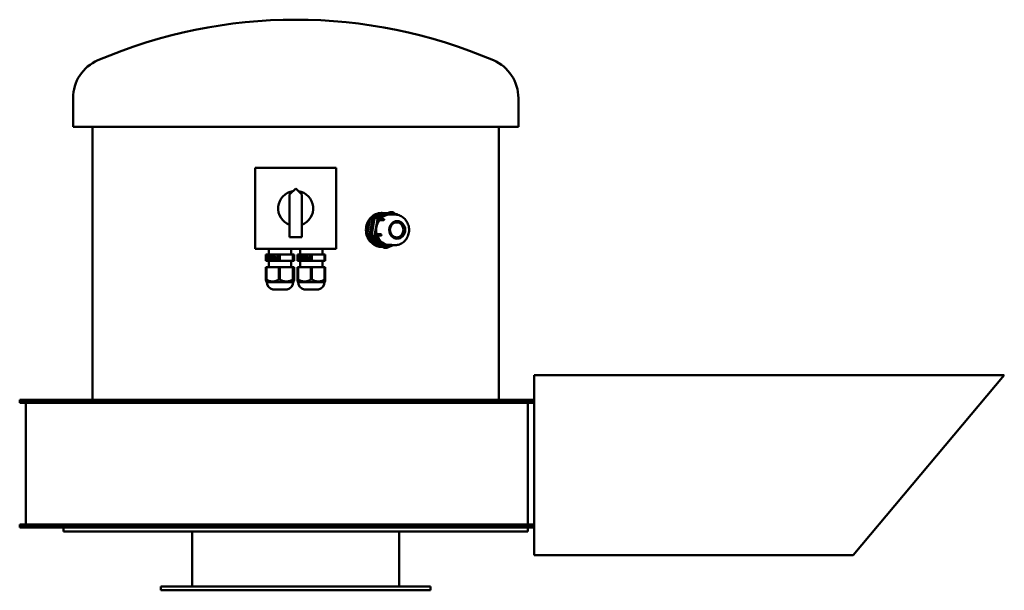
# Model space of a CAD drawing. Header units: millimetres. Extents: x 238 to 1022, y 218 to 673.
import ezdxf

# ---------------------------------------------------------------- set-up
doc = ezdxf.new("R2010")
doc.units = ezdxf.units.MM
doc.header["$LTSCALE"] = 3
doc.layers.add('Widoczne (ISO)', color=7, linetype='Continuous', lineweight=50)

msp = doc.modelspace()

# ---------------------------------------------------------------- linework, layer by layer
at = {"layer": 'Widoczne (ISO)'}
for p, q in [((280.07, 587.5), (280.07, 610.5)), ((635.07, 587.5), (635.07, 610.5)), ((635.07, 587.5), (280.07, 587.5)), ((295.57, 370), (295.57, 587.5)), ((619.57, 370), (619.57, 587.5)), ((425.32, 554.75), (489.82, 554.75)), ((425.32, 490.25), (425.32, 554.75)), ((489.82, 554.75), (489.82, 490.25)), ((452.57, 533.5), (457.57, 538.5)), ((457.57, 538.5), (462.57, 533.5)), ((452.57, 499.5), (452.57, 533.5)), ((462.57, 533.5), (462.57, 499.5)), ((517.52, 514.76), (527.92, 518.69)), ((520.4, 514.86), (532.78, 519.54)), ((522.94, 514.86), (535.31, 519.54)), ((526.04, 518.87), (526.25, 518.87)), ((528.36, 518.77), (530.29, 518.77)), ((532.78, 519.54), (535.31, 519.54)), ((535.31, 519.54), (537.02, 517.89)), ((514.52, 501.73), (516.63, 513.63)), ((517.89, 500.69), (520.4, 514.86)), ((520.4, 514.86), (522.94, 514.86)), ((520.42, 500.69), (522.94, 514.86)), ((527.51, 513.04), (524.14, 513.04)), ((524.43, 513.92), (527.81, 513.92)), ((532.8, 517.62), (536.39, 517.62)), ((534.93, 517.89), (538.31, 517.89)), ((462.57, 499.5), (452.57, 499.5)), ((523.24, 492.34), (514.96, 500.31)), ((517.89, 500.69), (520.42, 500.69)), ((527.75, 491.21), (517.89, 500.69)), ((530.28, 491.21), (520.42, 500.69)), ((522.16, 501.88), (525.53, 501.88)), ((522.29, 500.9), (525.67, 500.9)), ((489.82, 490.25), (425.32, 490.25)), ((436.07, 490.25), (436.07, 485.75)), ((454.07, 490.25), (454.07, 485.75)), ((461.07, 490.25), (461.07, 485.75)), ((479.07, 490.25), (479.07, 485.75)), ((524.13, 491.97), (526.07, 491.97)), ((526.04, 491.87), (526.25, 491.87)), ((527.75, 491.21), (530.28, 491.21)), ((530.22, 493.46), (533.6, 493.46)), ((535.35, 493.12), (530.28, 491.21)), ((530.66, 492.85), (534.04, 492.85)), ((534.48, 493.12), (536.39, 493.12)), ((433.82, 485.75), (434.21, 485.75)), ((433.82, 485.75), (433.82, 480.75)), ((433.82, 480.75), (434.21, 480.75)), ((434.21, 485.75), (444.07, 485.75)), ((434.21, 485.75), (434.21, 480.75)), ((434.21, 480.75), (444.07, 480.75)), ((434.63, 484.47), (434.63, 484.83)), ((434.63, 484.83), (436.07, 484.83)), ((435.16, 484.47), (434.63, 484.47)), ((435.16, 484.47), (435.54, 484.47)), ((435.16, 481.32), (435.16, 484.47)), ((435.46, 481.32), (435.16, 481.32)), ((435.17, 484.47), (435.17, 484.83)), ((435.54, 484.47), (435.54, 482.13)), ((436.07, 484.47), (435.54, 484.47)), ((435.54, 482.13), (436.07, 482.13)), ((435.7, 481.75), (435.7, 482.13)), ((436.07, 484.83), (436.07, 484.47)), ((436.07, 482.13), (436.07, 481.81)), ((436.07, 480.75), (436.07, 475.75)), ((436.85, 484.47), (436.85, 484.83)), ((436.85, 484.83), (438.28, 484.83)), ((437.37, 484.47), (436.85, 484.47)), ((437.37, 484.47), (437.75, 484.47)), ((437.37, 481.32), (437.37, 484.47)), ((437.68, 481.32), (437.37, 481.32)), ((437.39, 484.47), (437.39, 484.83)), ((437.75, 484.47), (437.75, 482.13)), ((438.28, 484.47), (437.75, 484.47)), ((437.75, 482.13), (438.28, 482.13)), ((437.91, 481.75), (437.91, 482.13)), ((438.28, 484.83), (438.28, 484.47)), ((438.28, 482.13), (438.28, 481.81)), ((438.92, 484.6), (439.46, 484.6)), ((438.92, 483.07), (438.92, 484.6)), ((439.99, 483.07), (438.92, 483.07)), ((438.94, 482.13), (438.97, 482.13)), ((438.94, 481.57), (438.94, 482.13)), ((438.94, 481.57), (439.48, 481.57)), ((439.31, 484.38), (439.31, 483.48)), ((439.31, 483.48), (439.99, 483.48)), ((439.35, 481.37), (439.89, 481.37)), ((439.46, 484.44), (439.46, 484.6)), ((439.46, 483.07), (439.46, 483.48)), ((439.48, 481.57), (439.48, 481.77)), ((439.92, 484.5), (440.46, 484.5)), ((439.95, 481.67), (440.49, 481.67)), ((439.99, 483.48), (439.99, 483.07)), ((440.63, 484.13), (441.11, 484.13)), ((443.38, 481.33), (442.63, 481.33)), ((442.65, 483.53), (442.98, 483.53)), ((442.66, 481.73), (442.98, 481.73)), ((442.98, 483.13), (442.72, 483.13)), ((442.98, 483.53), (442.98, 484.83)), ((442.98, 484.83), (443.38, 484.83)), ((442.98, 483.53), (443.38, 483.53)), ((442.98, 481.73), (442.98, 483.13)), ((442.98, 483.13), (443.38, 483.13)), ((442.98, 481.73), (443.38, 481.73)), ((443.38, 484.83), (443.38, 481.33)), ((444.07, 485.75), (444.93, 485.75)), ((444.07, 485.75), (444.07, 480.75)), ((444.07, 480.75), (444.93, 480.75)), ((444.93, 485.75), (455.33, 485.75)), ((444.93, 485.75), (444.93, 480.75)), ((444.93, 480.75), (455.33, 480.75)), ((454.07, 480.75), (454.07, 475.75)), ((455.33, 485.75), (455.79, 485.75)), ((455.33, 485.75), (455.33, 480.75)), ((455.33, 480.75), (455.79, 480.75)), ((455.79, 485.75), (456.33, 485.75)), ((455.79, 485.75), (455.79, 480.75)), ((455.79, 480.75), (456.33, 480.75)), ((456.33, 485.75), (456.33, 480.75)), ((459.04, 485.75), (459.1, 485.75)), ((459.04, 485.75), (459.04, 480.75)), ((459.04, 480.75), (459.1, 480.75)), ((459.1, 485.75), (459.54, 485.75)), ((459.1, 485.75), (459.1, 480.75)), ((459.1, 480.75), (459.54, 480.75)), ((459.54, 485.75), (469.7, 485.75)), ((459.54, 485.75), (459.54, 480.75)), ((459.54, 480.75), (469.7, 480.75)), ((459.97, 484.47), (459.97, 484.83)), ((459.97, 484.83), (461.46, 484.83)), ((460.51, 484.47), (459.97, 484.47)), ((460.47, 484.47), (460.47, 484.83)), ((460.51, 484.47), (460.9, 484.47)), ((460.51, 481.32), (460.51, 484.47)), ((460.83, 481.32), (460.51, 481.32)), ((460.9, 484.47), (460.9, 482.13)), ((461.46, 484.47), (460.9, 484.47)), ((460.9, 482.13), (461.46, 482.13)), ((461.01, 481.71), (461.01, 482.13)), ((461.07, 480.75), (461.07, 475.75)), ((461.46, 484.83), (461.46, 484.47)), ((461.46, 482.13), (461.46, 481.81)), ((462.25, 484.47), (462.25, 484.83)), ((462.25, 484.83), (463.74, 484.83)), ((462.79, 484.47), (462.25, 484.47)), ((462.75, 484.47), (462.75, 484.83)), ((462.79, 484.47), (463.18, 484.47)), ((462.79, 481.32), (462.79, 484.47)), ((463.11, 481.32), (462.79, 481.32)), ((463.18, 484.47), (463.18, 482.13)), ((463.74, 484.47), (463.18, 484.47)), ((463.18, 482.13), (463.74, 482.13)), ((463.29, 481.71), (463.29, 482.13)), ((463.74, 484.83), (463.74, 484.47)), ((463.74, 482.13), (463.74, 481.81)), ((464.4, 484.6), (464.89, 484.6)), ((464.4, 483.07), (464.4, 484.6)), ((465.5, 483.07), (464.4, 483.07)), ((464.41, 482.13), (464.44, 482.13)), ((464.41, 481.57), (464.41, 482.13)), ((464.41, 481.57), (464.9, 481.57)), ((464.8, 484.38), (464.8, 483.48)), ((464.8, 483.48), (465.5, 483.48)), ((464.84, 481.37), (465.34, 481.37)), ((464.89, 484.42), (464.89, 484.6)), ((464.89, 483.07), (464.89, 483.48)), ((464.9, 481.57), (464.9, 481.8)), ((465.42, 484.5), (465.92, 484.5)), ((465.45, 481.67), (465.95, 481.67)), ((465.5, 483.48), (465.5, 483.07)), ((466.15, 484.13), (466.65, 484.13)), ((468.99, 481.33), (468.22, 481.33)), ((468.24, 483.53), (468.58, 483.53)), ((468.25, 481.73), (468.58, 481.73)), ((468.58, 483.13), (468.31, 483.13)), ((468.58, 483.53), (468.58, 484.83)), ((468.58, 484.83), (468.99, 484.83)), ((468.58, 483.53), (468.99, 483.53)), ((468.58, 481.73), (468.58, 483.13)), ((468.58, 483.13), (468.99, 483.13)), ((468.58, 481.73), (468.99, 481.73)), ((468.99, 484.83), (468.99, 481.33)), ((469.7, 485.75), (470.57, 485.75)), ((469.7, 485.75), (469.7, 480.75)), ((469.7, 480.75), (470.57, 480.75)), ((470.57, 485.75), (480.67, 485.75)), ((470.57, 485.75), (470.57, 480.75)), ((470.57, 480.75), (480.67, 480.75)), ((479.07, 480.75), (479.07, 475.75)), ((480.67, 485.75), (481.1, 485.75)), ((480.67, 485.75), (480.67, 480.75)), ((480.67, 480.75), (481.1, 480.75)), ((481.1, 485.75), (481.1, 480.75)), ((433.82, 475.75), (434.21, 475.75)), ((433.82, 475.75), (433.82, 465.71)), ((434.21, 475.75), (444.07, 475.75)), ((434.21, 475.75), (434.21, 465.71)), ((444.07, 475.75), (444.93, 475.75)), ((444.07, 475.75), (444.07, 465.71)), ((444.93, 475.75), (455.33, 475.75)), ((444.93, 475.75), (444.93, 465.71)), ((455.33, 475.75), (455.79, 475.75)), ((455.33, 475.75), (455.33, 465.71)), ((455.79, 475.75), (456.33, 475.75)), ((455.79, 475.75), (455.79, 465.71)), ((456.33, 475.75), (456.33, 465.71)), ((459.04, 475.75), (459.1, 475.75)), ((459.04, 475.75), (459.04, 465.71)), ((459.1, 475.75), (459.54, 475.75)), ((459.1, 475.75), (459.1, 465.71)), ((459.54, 475.75), (469.7, 475.75)), ((459.54, 475.75), (459.54, 465.71)), ((469.7, 475.75), (470.57, 475.75)), ((469.7, 475.75), (469.7, 465.71)), ((470.57, 475.75), (480.67, 475.75)), ((470.57, 475.75), (470.57, 465.71)), ((480.67, 475.75), (481.1, 475.75)), ((480.67, 475.75), (480.67, 465.71)), ((481.1, 475.75), (481.1, 465.71)), ((434.57, 463.75), (434.06, 464.26)), ((455.57, 463.75), (434.57, 463.75)), ((455.57, 463.75), (456.08, 464.26)), ((459.57, 463.75), (459.07, 464.25)), ((480.57, 463.75), (459.57, 463.75)), ((480.57, 463.75), (481.07, 464.25)), ((450.82, 457.88), (439.32, 457.88)), ((475.82, 457.88), (464.32, 457.88)), ((647.57, 389.56), (1022.43, 389.56)), ((647.57, 389.56), (647.57, 370)), ((1022.43, 389.56), (902.02, 246.06)), ((452.57, 370), (237.57, 370)), ((237.57, 370), (237.57, 368.5)), ((647.57, 370), (452.57, 370)), ((647.57, 370), (647.57, 368.5)), ((237.57, 368.5), (452.57, 368.5)), ((237.57, 368.5), (237.57, 367.5)), ((237.57, 367.5), (452.57, 367.5)), ((242.57, 366.7), (242.57, 271.3)), ((647.57, 368.5), (452.57, 368.5)), ((452.57, 367.5), (647.56, 367.5)), ((642.57, 271.3), (642.57, 366.7)), ((647.56, 367.5), (647.57, 367.5)), ((647.57, 367.5), (647.57, 368.5)), ((647.57, 368.5), (647.57, 269.5)), ((647.57, 367.5), (647.57, 270.5)), ((237.57, 270.5), (452.57, 270.5)), ((237.57, 269.5), (237.57, 270.5)), ((237.57, 269.5), (237.57, 268)), ((237.57, 269.5), (452.57, 269.5)), ((452.57, 268), (237.57, 268)), ((272.57, 268), (272.57, 265)), ((452.57, 270.5), (647.56, 270.5)), ((647.57, 269.5), (452.57, 269.5)), ((647.57, 268), (452.57, 268)), ((642.57, 268), (642.57, 265)), ((647.56, 270.5), (647.57, 270.5)), ((647.57, 270.5), (647.57, 269.5)), ((647.57, 269.5), (647.57, 268)), ((647.57, 268), (647.57, 246.06)), ((642.57, 265), (272.57, 265)), ((375.07, 265), (375.07, 221)), ((540.07, 265), (540.07, 221)), ((647.57, 246.06), (902.02, 246.06)), ((565.07, 221), (350.07, 221)), ((350.07, 221), (350.07, 218)), ((565.07, 221), (565.07, 218)), ((565.07, 218), (350.07, 218))]:
    msp.add_line(p, q, dxfattribs=at)
for centre, radius, start, end in [((457.57, 273), 400, 66.79048, 113.20952), ((312.85, 610.5), 32.78, 113.20952, 180), ((602.29, 610.5), 32.78, 0, 66.79048), ((457.57, 522.5), 14, 98.91285, 249.07517), ((457.57, 522.5), 14, 290.92483, 81.08715), ((527.81, 513.42), 0.5, 44.98781, 90), ((538.31, 517.39), 0.5, 355.27925, 90), ((525.67, 501.4), 0.5, 270, 291.95793), ((544.54, 497.32), 0.5, 289.03651, 348.46487), ((534.04, 493.35), 0.5, 270, 350.9025), ((440.57, 463.75), 6, 180, 257.9753), ((449.57, 463.75), 6, 282.0247, 0), ((465.57, 463.75), 6, 180, 257.9753), ((474.57, 463.75), 6, 282.0247, 0), ((241.77, 366.7), 0.8, 0, 90), ((643.37, 366.7), 0.8, 90, 180), ((241.77, 271.3), 0.8, 270, 0), ((643.37, 271.3), 0.8, 180, 270)]:
    msp.add_arc(centre, radius, start, end, dxfattribs=at)
for centre, major_axis, ratio, start_param, end_param in [((526.25, 505.37), (0, 13.5), 0.906308, 6.136506, 7.090211), ((528.36, 517.27), (0, 1.5), 0.906308, 0.240637, 0.330173), ((528.36, 517.27), (0, 1.5), 0.906308, 0, 0.240637), ((526.25, 505.37), (0, 13.5), 0.906308, 0.900518, 1.854224), ((517.96, 513.34), (0, 1.5), 0.906308, 1.287834, 1.377371), ((517.96, 513.34), (0, -1.5), 0.906308, 3.561302, 4.429427), ((517.96, 513.34), (0, 1.5), 0.906308, 0.330173, 0.419709), ((528.36, 505.37), (0, -12), 0.906308, 4.003496, 4.518963), ((528.36, 505.37), (0, 11), 0.906308, 1.057127, 1.697614), ((532.8, 505.37), (0, 12.25), 0.906308, 0.894591, 1.86015), ((528.36, 505.37), (0, 12), 0.906308, 0.330173, 0.503745), ((524.43, 513.42), (0, 0.5), 0.906308, 0, 2.444978), ((528.36, 505.37), (0, 12), 0.906308, 0.156601, 0.330173), ((532.8, 505.37), (0, 12.25), 0.906308, 0, 0.79825), ((534.93, 517.39), (0, 0.5), 0.906308, 0, 1.096303), ((528.36, 505.37), (0, -12), 0.906308, 4.518963, 5.034431), ((515.85, 501.44), (0, -1.5), 0.906308, 4.6085, 5.476625), ((515.85, 501.44), (0, 1.5), 0.906308, 1.377371, 1.466907), ((515.85, 501.44), (0, 1.5), 0.906308, 2.335032, 2.424568), ((526.25, 505.37), (0, -13.5), 0.906308, 5.089308, 6.043014), ((528.36, 505.37), (0, -12), 0.906308, 5.181045, 5.566161), ((528.36, 505.37), (0, -12), 0.906308, 5.566161, 5.951277), ((522.29, 501.4), (0, -0.5), 0.906308, 3.451356, 6.283185), ((532.8, 505.37), (0, -12.25), 0.906308, 5.086047, 6.048941), ((524.13, 493.47), (0, 1.5), 0.906308, 2.424568, 2.514105), ((524.13, 493.47), (0, -1.5), 0.906308, 5.655697, 6.283185), ((526.25, 505.37), (0, -13.5), 0.906308, 6.160334, 6.347049), ((530.66, 493.35), (0, -0.5), 0.906308, 4.498554, 6.283185), ((434.01, 478.16), (0, -12.46), 0.459939, 6.248424, 6.317947), ((444.5, 478.16), (0, -12.46), 0.998957, 6.248424, 6.317947), ((455.56, 478.16), (0, -12.46), 0.539018, 6.248424, 6.317947), ((459.32, 478.16), (0, -12.46), 0.504528, 6.248424, 6.317947), ((470.14, 478.16), (0, -12.46), 0.999986, 6.248424, 6.317947), ((480.89, 478.16), (0, -12.46), 0.495459, 6.248424, 6.317947)]:
    msp.add_ellipse(centre, major_axis=major_axis, ratio=ratio, start_param=start_param, end_param=end_param, dxfattribs=at)
for centre, major_axis in [((538.5, 505.37), (0, -7)), ((538.08, 505.37), (0, -6))]:
    msp.add_ellipse(centre, major_axis=major_axis, ratio=0.906308, dxfattribs=at)
for points, knots in [([(526.04, 518.87), (524.5, 518.87), (522.85, 518.53), (519.79, 517.15), (518.38, 516.12), (516.15, 513.72), (515.18, 512.2), (513.88, 508.88), (513.56, 507.07), (513.56, 503.68), (513.88, 501.87), (515.18, 498.54), (516.15, 497.02), (518.38, 494.63), (519.79, 493.59), (522.01, 492.59), (522.73, 492.34), (523.46, 492.18)], [2.035121, 2.035121, 2.035121, 2.035121, 2.543901, 2.543901, 3.052681, 3.052681, 3.561461, 3.561461, 4.070242, 4.070242, 4.579023, 4.579023, 5.087803, 5.087803, 5.596583, 5.596583, 5.828112, 5.828112, 5.828112, 5.828112]), ([(530.63, 518.72), (530.6, 518.73), (530.57, 518.74), (530.37, 518.78), (530.17, 518.78), (529.95, 518.72), (529.91, 518.7), (529.87, 518.69)], [-0.68000143, -0.68000143, -0.68000143, -0.68000143, -0.67147531, -0.67147531, -0.60984801, -0.60984801, -0.59578293, -0.59578293, -0.59578293, -0.59578293]), ([(519.47, 514.76), (519.43, 514.74), (519.38, 514.72), (519.15, 514.61), (518.99, 514.48), (518.75, 514.17), (518.65, 513.98), (518.59, 513.72), (518.59, 513.68), (518.58, 513.63)], [-0.7471677, -0.7471677, -0.7471677, -0.7471677, -0.7331026, -0.7331026, -0.6714753, -0.6714753, -0.609848, -0.609848, -0.5957829, -0.5957829, -0.5957829, -0.5957829]), ([(527.51, 513.04), (527.54, 513.04), (527.57, 513.05), (527.64, 513.08), (527.69, 513.11), (527.76, 513.16), (527.8, 513.2), (527.87, 513.26), (527.9, 513.29), (527.96, 513.36), (527.99, 513.39), (528.04, 513.45), (528.07, 513.49), (528.11, 513.55), (528.13, 513.58), (528.15, 513.64), (528.17, 513.68), (528.18, 513.73), (528.18, 513.75), (528.16, 513.77), (528.16, 513.77), (528.16, 513.77)], [-0.2984098, -0.2984098, -0.2984098, -0.2984098, -0.2811398, -0.2811398, -0.2638698, -0.2638698, -0.2486003, -0.2486003, -0.2362038, -0.2362038, -0.2238073, -0.2238073, -0.2114108, -0.2114108, -0.1990144, -0.1990144, -0.1837448, -0.1837448, -0.1664749, -0.1664749, -0.1637659, -0.1637659, -0.1637659, -0.1637659]), ([(536.39, 517.62), (537.59, 517.62), (538.8, 517.42), (541.09, 516.64), (542.17, 516.06), (544.14, 514.57), (545, 513.65), (546.45, 511.57), (547.01, 510.4), (547.78, 507.9), (547.97, 506.58), (547.95, 503.93), (547.73, 502.6), (546.9, 500.07), (546.29, 498.88), (544.73, 496.78), (543.8, 495.86), (541.7, 494.41), (540.55, 493.86), (538.38, 493.26), (537.39, 493.12), (536.39, 493.12)], [3.141593, 3.141593, 3.141593, 3.141593, 3.440783, 3.440783, 3.744286, 3.744286, 4.058674, 4.058674, 4.385649, 4.385649, 4.721867, 4.721867, 5.061248, 5.061248, 5.397024, 5.397024, 5.722862, 5.722862, 6.035522, 6.035522, 6.283185, 6.283185, 6.283185, 6.283185]), ([(516.47, 501.73), (516.46, 501.68), (516.45, 501.63), (516.41, 501.37), (516.43, 501.15), (516.55, 500.76), (516.66, 500.57), (516.84, 500.38), (516.87, 500.34), (516.91, 500.31)], [-0.7471677, -0.7471677, -0.7471677, -0.7471677, -0.7331026, -0.7331026, -0.6714753, -0.6714753, -0.609848, -0.609848, -0.5957829, -0.5957829, -0.5957829, -0.5957829]), ([(525.86, 500.94), (525.87, 500.94), (525.88, 500.95), (525.91, 500.98), (525.92, 501.01), (525.93, 501.08), (525.93, 501.12), (525.93, 501.2), (525.92, 501.24), (525.91, 501.32), (525.89, 501.36), (525.87, 501.44), (525.85, 501.48), (525.82, 501.56), (525.8, 501.6), (525.76, 501.68), (525.73, 501.72), (525.68, 501.79), (525.65, 501.82), (525.59, 501.87), (525.56, 501.88), (525.53, 501.88)], [-0.2906843, -0.2906843, -0.2906843, -0.2906843, -0.2811398, -0.2811398, -0.2638698, -0.2638698, -0.2486003, -0.2486003, -0.2362038, -0.2362038, -0.2238073, -0.2238073, -0.2114108, -0.2114108, -0.1990144, -0.1990144, -0.1837448, -0.1837448, -0.1664749, -0.1664749, -0.1492049, -0.1492049, -0.1492049, -0.1492049]), ([(525.19, 492.34), (525.22, 492.31), (525.25, 492.28), (525.44, 492.13), (525.62, 492.04), (525.98, 491.96), (526.19, 491.96), (526.43, 492.02), (526.48, 492.04), (526.52, 492.05)], [-0.7471677, -0.7471677, -0.7471677, -0.7471677, -0.7331026, -0.7331026, -0.6714753, -0.6714753, -0.609848, -0.609848, -0.5957829, -0.5957829, -0.5957829, -0.5957829]), ([(534.53, 493.27), (534.53, 493.27), (534.53, 493.28), (534.5, 493.29), (534.47, 493.3), (534.42, 493.31), (534.39, 493.32), (534.33, 493.33), (534.29, 493.34), (534.21, 493.36), (534.17, 493.37), (534.09, 493.38), (534.04, 493.39), (533.95, 493.41), (533.89, 493.42), (533.79, 493.44), (533.74, 493.44), (533.66, 493.45), (533.62, 493.46), (533.6, 493.46)], [-0.2779014, -0.2779014, -0.2779014, -0.2779014, -0.2638698, -0.2638698, -0.2486003, -0.2486003, -0.2362038, -0.2362038, -0.2238073, -0.2238073, -0.2114108, -0.2114108, -0.1990144, -0.1990144, -0.1837448, -0.1837448, -0.1664749, -0.1664749, -0.1492049, -0.1492049, -0.1492049, -0.1492049]), ([(439.46, 484.6), (439.51, 484.63), (439.58, 484.66), (439.75, 484.74), (439.83, 484.77), (439.9, 484.8)], [-0.1097014, -0.1097014, -0.1097014, -0.1097014, -0.0548507, -0.0548507, 0, 0, 0, 0]), ([(439.89, 481.37), (439.83, 481.39), (439.75, 481.42), (439.59, 481.5), (439.53, 481.54), (439.48, 481.57)], [-0.1009583, -0.1009583, -0.1009583, -0.1009583, -0.0504792, -0.0504792, 0, 0, 0, 0]), ([(440.16, 481.29), (440.16, 481.29), (440.16, 481.29), (440.06, 481.31), (439.98, 481.34), (439.89, 481.37)], [-0.06233264, -0.06233264, -0.06233264, -0.06233264, -0.06003775, -0.06003775, 0, 0, 0, 0]), ([(439.9, 484.8), (440, 484.83), (440.08, 484.86), (440.17, 484.88), (440.17, 484.88), (440.17, 484.88)], [-0.1993546, -0.1993546, -0.1993546, -0.1993546, -0.0996773, -0.0996773, -0.0942665, -0.0942665, -0.0942665, -0.0942665]), ([(441.03, 484.28), (440.98, 484.33), (440.92, 484.37), (440.74, 484.47), (440.61, 484.5), (440.46, 484.5)], [-0.06534206, -0.06534206, -0.06534206, -0.06534206, -0.04284953, -0.04284953, 0, 0, 0, 0]), ([(442.31, 483.16), (442.41, 483.28), (442.53, 483.37), (442.81, 483.5), (442.98, 483.53), (443.19, 483.53)], [-0.2924003, -0.2924003, -0.2924003, -0.2924003, -0.1462001, -0.1462001, 0, 0, 0, 0]), ([(443.17, 481.33), (443, 481.33), (442.85, 481.35), (442.6, 481.42), (442.5, 481.47), (442.4, 481.55)], [-0.09997139, -0.09997139, -0.09997139, -0.09997139, -0.04998569, -0.04998569, 0, 0, 0, 0]), ([(464.89, 484.6), (464.94, 484.63), (465.01, 484.66), (465.19, 484.74), (465.27, 484.77), (465.34, 484.8)], [-0.1097014, -0.1097014, -0.1097014, -0.1097014, -0.0548507, -0.0548507, 0, 0, 0, 0]), ([(465.34, 481.37), (465.27, 481.39), (465.19, 481.42), (465.02, 481.5), (464.96, 481.54), (464.9, 481.57)], [-0.1009583, -0.1009583, -0.1009583, -0.1009583, -0.0504792, -0.0504792, 0, 0, 0, 0]), ([(465.34, 484.8), (465.44, 484.83), (465.53, 484.86), (465.63, 484.88), (465.64, 484.88), (465.65, 484.88)], [-0.1993546, -0.1993546, -0.1993546, -0.1993546, -0.0996773, -0.0996773, -0.0830387, -0.0830387, -0.0830387, -0.0830387]), ([(465.65, 481.29), (465.63, 481.29), (465.62, 481.29), (465.51, 481.31), (465.42, 481.34), (465.34, 481.37)], [-0.06885246, -0.06885246, -0.06885246, -0.06885246, -0.06003775, -0.06003775, 0, 0, 0, 0]), ([(466.65, 484.13), (466.56, 484.25), (466.46, 484.34), (466.21, 484.47), (466.07, 484.5), (465.92, 484.5)], [-0.08569905, -0.08569905, -0.08569905, -0.08569905, -0.04284953, -0.04284953, 0, 0, 0, 0]), ([(467.92, 481.55), (467.81, 481.64), (467.72, 481.75), (467.65, 481.9), (467.65, 481.92), (467.64, 481.93)], [-0.11636495, -0.11636495, -0.11636495, -0.11636495, -0.05818248, -0.05818248, -0.05274369, -0.05274369, -0.05274369, -0.05274369]), ([(467.83, 483.16), (467.93, 483.28), (468.06, 483.37), (468.34, 483.5), (468.52, 483.53), (468.74, 483.53)], [-0.2924003, -0.2924003, -0.2924003, -0.2924003, -0.1462001, -0.1462001, 0, 0, 0, 0]), ([(468.72, 481.33), (468.54, 481.33), (468.38, 481.35), (468.13, 481.42), (468.02, 481.47), (467.92, 481.55)], [-0.09997139, -0.09997139, -0.09997139, -0.09997139, -0.04998569, -0.04998569, 0, 0, 0, 0])]:
    msp.add_open_spline(points, degree=3, knots=knots, dxfattribs=at)
for points, weights in [([(524.83, 516.72), (527.28, 517.65), (529.87, 518.69)], [1, 1.04524919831, 1.0305282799]), ([(517.69, 507.68), (518.18, 510.48), (518.58, 513.63)], [1, 1.04524919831, 1.0305282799]), ([(519.47, 514.76), (522.38, 515.8), (524.83, 516.72)], [1.0305282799, 1.04524919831, 1]), ([(516.47, 501.73), (517.19, 504.87), (517.69, 507.68)], [1.0305282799, 1.04524919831, 1]), ([(521.21, 496.33), (519.26, 498.2), (516.91, 500.31)], [1, 1.04524919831, 1.0305282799]), ([(525.19, 492.34), (523.17, 494.45), (521.21, 496.33)], [1.0305282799, 1.04524919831, 1]), ([(526.77, 492.14), (526.65, 492.1), (526.52, 492.05)], [1.03166961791, 1.03115294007, 1.0305282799]), ([(434.06, 464.26), (433.94, 464.38), (433.82, 465.71)], [1.12376488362, 1.11794658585, 1.05441349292]), ([(434.21, 465.71), (439.14, 462.96), (444.07, 465.71)], [1.05441349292, 1.19428937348, 1.05441349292]), ([(444.93, 465.71), (450.13, 462.96), (455.33, 465.71)], [1.05441349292, 1.19428937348, 1.05441349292]), ([(455.79, 465.71), (456.06, 462.96), (456.33, 465.71)], [1.05441349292, 1.19428937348, 1.05441349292]), ([(459.04, 465.71), (459.07, 462.96), (459.1, 465.71)], [1.05441349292, 1.19428937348, 1.05441349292]), ([(459.54, 465.71), (464.62, 462.96), (469.7, 465.71)], [1.05441349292, 1.19428937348, 1.05441349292]), ([(470.57, 465.71), (475.62, 462.96), (480.67, 465.71)], [1.05441349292, 1.19428937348, 1.05441349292]), ([(481.1, 465.71), (481.09, 464.26), (481.07, 464.25)], [1.05441349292, 1.12361731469, 1.12434372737])]:
    msp.add_rational_spline(points, weights, degree=2, dxfattribs=at)
for points, degree in [([(524.53, 491.98), (525.04, 491.91), (525.54, 491.87), (526.04, 491.87)], 3), ([(436.07, 481.81), (435.77, 481.81), (435.48, 481.6), (435.46, 481.32)], 2), ([(438.28, 481.81), (437.98, 481.81), (437.69, 481.6), (437.68, 481.32)], 2), ([(438.92, 484.6), (439, 484.64), (439.25, 484.76), (439.36, 484.8)], 2), ([(439.35, 481.37), (439.25, 481.4), (439.01, 481.52), (438.94, 481.57)], 2), ([(438.97, 482.13), (439.04, 482.06), (439.2, 481.92), (439.34, 481.84)], 2), ([(439.92, 484.5), (439.75, 484.5), (439.42, 484.44), (439.31, 484.38)], 2), ([(439.34, 481.84), (439.46, 481.77), (439.77, 481.67), (439.95, 481.67)], 2), ([(439.9, 481.27), (439.75, 481.27), (439.48, 481.32), (439.35, 481.37)], 2), ([(439.36, 484.8), (439.51, 484.85), (439.74, 484.9), (439.9, 484.9)], 2), ([(439.9, 484.9), (440.22, 484.9), (440.74, 484.67), (440.92, 484.44)], 2), ([(440.92, 481.75), (440.74, 481.52), (440.21, 481.27), (439.9, 481.27)], 2), ([(440.63, 484.13), (440.5, 484.31), (440.14, 484.5), (439.92, 484.5)], 2), ([(439.95, 481.67), (440.37, 481.67), (440.9, 482.43), (440.9, 483.06)], 2), ([(440.49, 481.67), (440.68, 481.67), (440.85, 481.73), (440.99, 481.85)], 3), ([(440.9, 483.06), (440.9, 483.42), (440.76, 483.94), (440.63, 484.13)], 2), ([(440.92, 484.44), (441.11, 484.21), (441.31, 483.52), (441.31, 483.08)], 2), ([(441.31, 483.08), (441.31, 482.66), (441.11, 481.99), (440.92, 481.75)], 2), ([(441.51, 482.39), (441.51, 482.61), (441.65, 483.02), (441.77, 483.16)], 2), ([(441.86, 481.55), (441.7, 481.68), (441.51, 482.09), (441.51, 482.39)], 2), ([(441.77, 483.16), (441.92, 483.34), (442.34, 483.53), (442.65, 483.53)], 2), ([(442.63, 481.33), (442.37, 481.33), (442, 481.43), (441.86, 481.55)], 2), ([(442.09, 482.92), (442, 482.82), (441.92, 482.57), (441.92, 482.4)], 2), ([(441.92, 482.4), (441.92, 482.22), (442.03, 481.95), (442.13, 481.87)], 2), ([(442.72, 483.13), (442.48, 483.13), (442.18, 483.04), (442.09, 482.92)], 2), ([(442.13, 481.87), (442.23, 481.79), (442.47, 481.73), (442.66, 481.73)], 2), ([(442.4, 481.55), (442.3, 481.63), (442.23, 481.73), (442.17, 481.84)], 3), ([(442.22, 483.03), (442.24, 483.08), (442.27, 483.12), (442.31, 483.16)], 3), ([(461.46, 481.81), (461.14, 481.81), (460.85, 481.6), (460.83, 481.32)], 2), ([(463.74, 481.81), (463.42, 481.81), (463.13, 481.6), (463.11, 481.32)], 2), ([(464.4, 484.6), (464.47, 484.64), (464.73, 484.76), (464.85, 484.8)], 2), ([(464.84, 481.37), (464.74, 481.4), (464.49, 481.52), (464.41, 481.57)], 2), ([(464.44, 482.13), (464.52, 482.06), (464.68, 481.92), (464.83, 481.84)], 2), ([(465.42, 484.5), (465.25, 484.5), (464.91, 484.44), (464.8, 484.38)], 2), ([(464.83, 481.84), (464.95, 481.77), (465.27, 481.67), (465.45, 481.67)], 2), ([(465.4, 481.27), (465.25, 481.27), (464.97, 481.32), (464.84, 481.37)], 2), ([(464.85, 484.8), (465, 484.85), (465.24, 484.9), (465.41, 484.9)], 2), ([(466.45, 481.75), (466.27, 481.52), (465.73, 481.27), (465.4, 481.27)], 2), ([(465.41, 484.9), (465.73, 484.9), (466.26, 484.67), (466.46, 484.44)], 2), ([(466.15, 484.13), (466.02, 484.31), (465.65, 484.5), (465.42, 484.5)], 2), ([(465.45, 481.67), (465.89, 481.67), (466.43, 482.43), (466.43, 483.06)], 2), ([(465.95, 481.67), (466.22, 481.67), (466.45, 481.78), (466.62, 482.01)], 3), ([(466.43, 483.06), (466.43, 483.42), (466.29, 483.94), (466.15, 484.13)], 2), ([(466.85, 483.08), (466.85, 482.66), (466.65, 481.99), (466.45, 481.75)], 2), ([(466.46, 484.44), (466.65, 484.21), (466.85, 483.52), (466.85, 483.08)], 2), ([(466.66, 484.11), (466.66, 484.11), (466.65, 484.12), (466.65, 484.13)], 3), ([(467.07, 482.39), (467.07, 482.61), (467.21, 483.02), (467.33, 483.16)], 2), ([(467.43, 481.55), (467.26, 481.68), (467.07, 482.09), (467.07, 482.39)], 2), ([(467.33, 483.16), (467.49, 483.34), (467.92, 483.53), (468.24, 483.53)], 2), ([(468.22, 481.33), (467.95, 481.33), (467.57, 481.43), (467.43, 481.55)], 2), ([(467.66, 482.92), (467.57, 482.82), (467.49, 482.57), (467.49, 482.4)], 2), ([(467.49, 482.4), (467.49, 482.22), (467.59, 481.95), (467.71, 481.87)], 2), ([(468.31, 483.13), (468.06, 483.13), (467.76, 483.04), (467.66, 482.92)], 2), ([(467.68, 482.95), (467.72, 483.03), (467.77, 483.1), (467.83, 483.16)], 3), ([(467.71, 481.87), (467.8, 481.79), (468.06, 481.73), (468.25, 481.73)], 2)]:
    msp.add_open_spline(points, degree=degree, dxfattribs=at)

doc.saveas('drawing.dxf')
